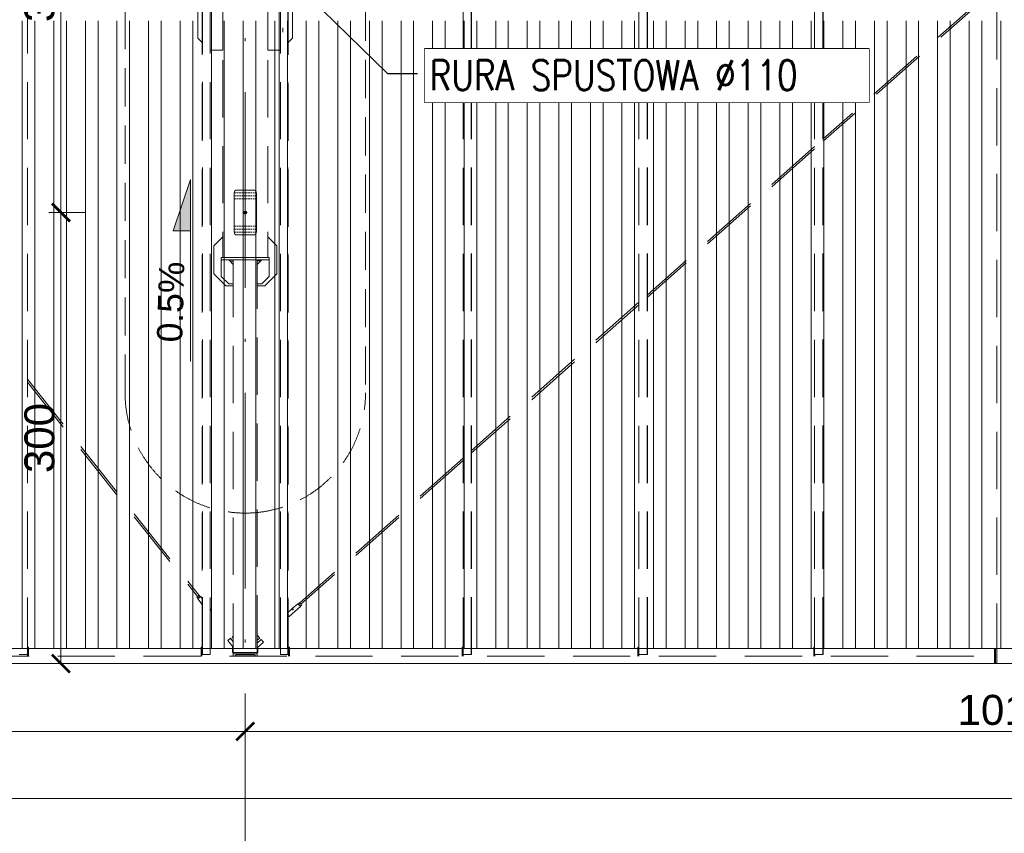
# Model space of a CAD drawing. Extents: x 256490 to 7565828, y -103950 to 5881792.
# Tile 3 of 101: x 268901 to 275452, y -98572 to -93160. Entities that reach past the tile are written whole.
import ezdxf

# ---------------------------------------------------------------- set-up
doc = ezdxf.new("R2010")
doc.units = 0
doc.header["$MEASUREMENT"] = 0
doc.set_wipeout_variables(frame=1)
for name, pattern in [('DASH', [0.75, 0.5, -0.25]), ('DASHDOT', [20, 13, -3.4, 0.2, -3.4]), ('DASHED', [19.05, 12.7, -6.35])]:
    doc.linetypes.add(name, pattern=pattern)
for name, color, linetype, lineweight in [('- AGP-1_WYMIARY', 7, 'Continuous', 20), ('-AGP1_widokowe', 7, 'Continuous', 15), ('BK_0.13', 4, 'Continuous', 9), ('BK_Beton', 140, 'Continuous', 15), ('BK_Kreskowanie', 215, 'Continuous', 5), ('BK_Opisy', 31, 'Continuous', 20), ('BK_Stal', 247, 'Continuous', 9), ('linii', 7, 'Continuous', 15), ('OSIE', 7, 'Continuous', 5)]:
    doc.layers.add(name, color=color, linetype=linetype, lineweight=lineweight)
for name, color, linetype in [('100_rzut_okna', 1, 'Continuous'), ('TB_CIENKA', 5, 'Continuous'), ('TB_WYMIAROWANIE', 5, 'Continuous')]:
    doc.layers.add(name, color=color, linetype=linetype)
doc.layers.add('tlo', color=7, linetype='Continuous', lineweight=9, true_color=0xb2b2b2)
doc.layers.add('wymiary', color=7, linetype='Continuous', lineweight=5, true_color=0x7f7f7f)
doc.styles.add('ARIAL', font='arial.ttf')
doc.styles.add('ROMANS', font='simplex.shx', dxfattribs={"width": 0.8, "oblique": 15})
doc.styles.add('styl1', font='simplex.shx', dxfattribs={"oblique": 5})
doc.dimstyles.new('1_100', dxfattribs={"dimscale": 10, "dimtxt": 25, "dimasz": 20, "dimexe": 10, "dimexo": 10, "dimgap": 1, "dimtad": 0, "dimdec": 0, "dimzin": 0, "dimdsep": 46, "dimtxsty": 'ROMANS', "dimblk1": 'OBLIQUE', "dimblk2": 'OBLIQUE', "dimsah": 1, "dimcen": 0, "dimdle": 10, "dimclrd": 256, "dimclre": 256, "dimclrt": 2, "dimadec": 0, "dimazin": 0, "dimtfac": 0.4, "dimtdec": 0, "dimtmove": 0, "dimatfit": 3, "dimldrblk": 'CLOSEDBLANK', "dimfxl": 1, "dimtvp": 1, "dimtolj": 1, "dimtzin": 0, "dimarcsym": 0})
doc.dimstyles.new('mosstowy 1-100', dxfattribs={"dimscale": 20, "dimtxt": 10, "dimasz": 6, "dimexe": 4, "dimexo": 4, "dimgap": 2, "dimtad": 1, "dimdec": 0, "dimlfac": 0.1, "dimtxsty": 'ARIAL', "dimblk": 'ARCHTICK', "dimcen": 4, "dimclrd": 256, "dimclre": 256, "dimclrt": 7, "dimadec": 0, "dimazin": 0, "dimtfac": 1, "dimtdec": 0, "dimtmove": 1, "dimatfit": 3, "dimfxl": 8, "dimfxlon": 1, "dimlwd": -1, "dimlwe": 9, "dimarcsym": 0})

# ---------------------------------------------------------------- blocks, each defined once
blk = doc.blocks.new('FGDFGDGDFG')
at = {"layer": 'tlo', "linetype": 'DASHED', "ltscale": 30}
for p, q in [((235020.4, -119136.6), (235020.4, -127516.6)), ((236185.4, -127516.6), (236185.4, -119136.6)), ((236235.4, -119136.6), (236235.4, -127516.6)), ((236703.1, -119136.6), (236703.1, -127516.6)), ((236753.1, -127516.6), (236753.1, -119136.6)), ((237918.1, -119136.6), (237918.1, -127516.6)), ((237973.1, -127516.6), (237973.1, -119136.6)), ((237973.1, -119136.6), (237973.1, -127516.6)), ((237975.4, -127516.6), (237975.4, -119136.6)), ((237975.5, -119136.6), (237975.5, -127516.6)), ((239087.9, -119136.6), (239087.9, -127516.6)), ((239142.9, -127516.6), (239142.9, -119136.6)), ((239142.9, -119136.6), (239142.9, -127516.6)), ((239145.2, -127516.6), (239145.2, -119136.6)), ((239145.3, -119136.6), (239145.3, -127516.6)), ((240257.6, -119136.6), (240257.6, -127516.6)), ((240312.6, -127516.6), (240312.6, -119136.6)), ((240312.6, -119136.6), (240312.6, -127516.6)), ((240315, -127516.6), (240315, -119136.6)), ((240315, -119136.6), (240315, -127516.6)), ((241469.2, -119176.6), (241469.2, -127476.6)), ((236319.2, -121276.7), (236319.2, -124876.5)), ((236619.2, -121276.7), (236619.2, -124876.5)), ((236719.2, -122776.6), (236719.2, -123376.6)), ((236183.4, -123146.6), (236183.4, -127516.6)), ((236755.1, -123146.6), (236755.1, -127516.6)), ((241382.5, -123156.6), (240315, -124102.5)), ((241364.4, -123156.6), (240315, -124086.4)), ((236154.2, -123226.6), (236154.2, -123416.6)), ((236319.2, -123226.6), (236319.2, -123496.6)), ((236619.2, -123226.6), (236619.2, -123496.6)), ((236784.2, -123226.6), (236784.2, -123416.6)), ((236183.4, -123445.7), (236154.2, -123416.6)), ((236784.2, -123416.6), (236755.1, -123445.7)), ((236183.6, -123446), (236183.6, -123446)), ((236183.9, -123446.3), (236183.9, -123446.3)), ((236184.4, -123446.8), (236184.4, -123446.8)), ((236184.8, -123447.2), (236184.8, -123447.2)), ((236185.1, -123447.5), (236185.1, -123447.5)), ((236753.4, -123447.5), (236753.3, -123447.5)), ((236753.7, -123447.2), (236753.6, -123447.2)), ((236754.1, -123446.8), (236754, -123446.8)), ((236754.6, -123446.3), (236754.5, -123446.3)), ((236754.9, -123446), (236754.8, -123446)), ((236319.2, -123496.6), (236235.4, -123496.6)), ((236703.1, -123496.6), (236619.2, -123496.6)), ((240257.6, -124137.3), (239145.3, -125123)), ((240257.6, -124153.3), (239145.3, -125139)), ((236319.2, -124738.8), (236259.5, -124798.5)), ((236679, -124798.5), (236619.2, -124738.8)), ((236259.5, -124983.7), (236259.5, -124798.5)), ((236679, -124798.5), (236679, -124983.5)), ((236629.2, -124876.5), (236309.2, -124876.5)), ((236309.2, -124876.5), (236309.2, -124891.5)), ((236629.2, -124891.5), (236309.2, -124891.5)), ((236309.2, -124891.5), (236309.2, -125001.5)), ((236314.2, -124896.5), (236314.2, -124896.5)), ((236359.2, -124891.5), (236389.2, -124921.5)), ((236389.2, -124899), (236366.7, -124899)), ((236389.2, -124891.5), (236389.2, -127503.6)), ((236389.2, -124921.5), (236389.2, -125051.5)), ((236549.2, -127503.6), (236549.2, -124891.5)), ((236579.2, -124891.5), (236549.2, -124921.5)), ((236549.2, -124898.8), (236572, -124898.8)), ((236549.2, -124921.5), (236549.2, -125051.5)), ((236629.2, -124876.5), (236629.2, -124891.5)), ((236629.2, -124891.5), (236629.2, -125001.5)), ((236259.5, -124983.5), (236339.5, -125063.5)), ((236259.5, -124983.7), (236339.5, -125063.7)), ((236679, -124983.5), (236599, -125063.5)), ((236679, -124983.7), (236599, -125063.7)), ((236679, -124983.5), (236679, -124983.7)), ((236309.2, -125001.5), (236359.2, -125051.5)), ((236389.2, -125051.5), (236359.2, -125051.5)), ((236579.2, -125051.5), (236549.2, -125051.5)), ((236629.2, -125001.5), (236579.2, -125051.5)), ((236339.5, -125063.5), (236389.2, -125063.5)), ((236339.5, -125063.5), (236339.5, -125063.7)), ((236339.5, -125063.5), (236339.5, -125063.7)), ((236389.2, -125063.6), (236339.5, -125063.5)), ((236389.2, -125063.7), (236339.5, -125063.7)), ((236549.2, -125063.5), (236599, -125063.5)), ((236599, -125063.7), (236549.2, -125063.7)), ((236599, -125063.5), (236599, -125063.7)), ((239087.9, -125173.8), (237975.5, -126159.5)), ((239087.9, -125189.9), (237975.5, -126175.5)), ((235020.4, -125685.9), (236161.5, -127123.3)), ((235020.4, -125705.2), (236152.2, -127130.9)), ((237918.1, -126210.4), (236831.3, -127173.4)), ((237918.1, -126226.4), (236839.1, -127182.5)), ((236147.3, -127134.7), (236147.2, -127134.8)), ((236147.3, -127134.8), (236147.2, -127134.8)), ((236147.2, -127134.8), (236153.5, -127142.6)), ((236147.6, -127134.5), (236147.3, -127134.7)), ((236147.6, -127134.6), (236147.3, -127134.8)), ((236148.1, -127134.1), (236147.6, -127134.5)), ((236148.1, -127134.2), (236147.6, -127134.6)), ((236148.8, -127133.5), (236148.1, -127134.1)), ((236148.7, -127133.8), (236148.1, -127134.2)), ((236149.5, -127133.1), (236148.7, -127133.8)), ((236149.6, -127132.9), (236148.8, -127133.5)), ((236149.5, -127133.1), (236149.2, -127133.2)), ((236149.2, -127133.2), (236149.2, -127133.3)), ((236149.3, -127133.2), (236149.2, -127133.3)), ((236149.2, -127133.3), (236149.2, -127133.3)), ((236149.5, -127133), (236149.3, -127133.2)), ((236150.4, -127132.4), (236149.5, -127133.1)), ((236149.8, -127132.7), (236149.5, -127133)), ((236149.8, -127132.8), (236149.5, -127133.1)), ((236150.5, -127132.1), (236149.6, -127132.9)), ((236150.3, -127132.3), (236149.8, -127132.7)), ((236150.3, -127132.5), (236149.8, -127132.8)), ((236150.9, -127131.8), (236150.3, -127132.3)), ((236150.9, -127132), (236150.3, -127132.5)), ((236151.4, -127131.6), (236150.4, -127132.4)), ((236151.5, -127131.2), (236150.5, -127132.1)), ((236151.6, -127131.2), (236150.9, -127131.8)), ((236151.6, -127131.4), (236150.9, -127132)), ((236152.6, -127130.7), (236151.4, -127131.6)), ((236152.1, -127130.8), (236151.5, -127131.2)), ((236152.3, -127130.8), (236151.6, -127131.4)), ((236152.1, -127130.8), (236151.6, -127131.2)), ((236153.2, -127130.2), (236152.3, -127130.8)), ((236153.8, -127129.7), (236152.6, -127130.7)), ((236153.5, -127142.6), (236153.1, -127146.1)), ((236153.2, -127146.1), (236153.1, -127146.1)), ((236153.1, -127146.1), (236183.4, -127183.7)), ((236154.1, -127129.4), (236153.2, -127130.2)), ((236153.6, -127145.8), (236153.2, -127146.1)), ((236153.6, -127142.6), (236153.5, -127142.6)), ((236153.9, -127142.4), (236153.6, -127142.6)), ((236154.2, -127145.4), (236153.6, -127145.8)), ((236155, -127128.8), (236153.8, -127129.7)), ((236154.3, -127142), (236153.9, -127142.4)), ((236155, -127128.7), (236154.1, -127129.4)), ((236154.9, -127144.8), (236154.2, -127145.4)), ((236155, -127141.5), (236154.3, -127142)), ((236155.9, -127144), (236154.9, -127144.8)), ((236156.2, -127127.8), (236155, -127128.8)), ((236155.9, -127128), (236155, -127128.7)), ((236155.7, -127140.9), (236155, -127141.5)), ((236156.7, -127140.2), (236155.7, -127140.9)), ((236156.8, -127127.3), (236155.9, -127128)), ((236157.1, -127143.1), (236155.9, -127144)), ((236157.4, -127126.8), (236156.2, -127127.8)), ((236157.7, -127139.4), (236156.7, -127140.2)), ((236157.6, -127126.6), (236156.8, -127127.3)), ((236158.4, -127142.1), (236157.1, -127143.1)), ((236158.5, -127125.9), (236157.4, -127126.8)), ((236158.4, -127125.9), (236157.6, -127126.6)), ((236158.8, -127138.5), (236157.7, -127139.4)), ((236158.2, -127125.8), (236158.2, -127125.9)), ((236158.3, -127125.9), (236158.2, -127125.9)), ((236159.1, -127125.3), (236158.4, -127125.9)), ((236159.8, -127141), (236158.4, -127142.1)), ((236159.6, -127125), (236158.5, -127125.9)), ((236160, -127137.5), (236158.8, -127138.5)), ((236159.7, -127124.8), (236159.1, -127125.3)), ((236160.5, -127124.3), (236159.6, -127125)), ((236159.8, -127124.8), (236159.7, -127124.8)), ((236161.3, -127139.8), (236159.8, -127141)), ((236161.2, -127136.5), (236160, -127137.5)), ((236160.1, -127124.4), (236160.1, -127124.4)), ((236160.1, -127124.4), (236160.1, -127124.4)), ((236160.2, -127124.5), (236160.2, -127124.5)), ((236161.3, -127123.6), (236160.5, -127124.3)), ((236162.5, -127135.6), (236161.2, -127136.5)), ((236161.9, -127123.1), (236161.3, -127123.6)), ((236162.8, -127138.5), (236161.3, -127139.8)), ((236162, -127122.9), (236161.5, -127123.3)), ((236161.5, -127123.4), (236161.5, -127123.4)), ((236162.4, -127122.7), (236161.9, -127123.1)), ((236162.4, -127122.5), (236162, -127122.9)), ((236162.7, -127122.3), (236162.4, -127122.5)), ((236162.7, -127122.4), (236162.4, -127122.7)), ((236163.6, -127134.6), (236162.5, -127135.6)), ((236162.8, -127122.3), (236162.7, -127122.4)), ((236162.8, -127122.3), (236162.7, -127122.3)), ((236162.8, -127122.3), (236169.1, -127130.1)), ((236164.3, -127137.3), (236162.8, -127138.5)), ((236164.8, -127133.7), (236163.6, -127134.6)), ((236165.8, -127136.1), (236164.3, -127137.3)), ((236165.8, -127132.8), (236164.8, -127133.7)), ((236166.8, -127132.1), (236165.8, -127132.8)), ((236167.2, -127135), (236165.8, -127136.1)), ((236167.6, -127131.4), (236166.8, -127132.1)), ((236168.5, -127133.9), (236167.2, -127135)), ((236168.2, -127130.9), (236167.6, -127131.4)), ((236168.7, -127130.4), (236168.2, -127130.9)), ((236169.7, -127132.9), (236168.5, -127133.9)), ((236169, -127130.2), (236168.7, -127130.4)), ((236169.1, -127130.1), (236169, -127130.2)), ((236172.6, -127130.5), (236169.1, -127130.1)), ((236170.7, -127132.1), (236169.7, -127132.9)), ((236171.5, -127131.4), (236170.7, -127132.1)), ((236172.1, -127130.9), (236171.5, -127131.4)), ((236172.5, -127130.6), (236172.1, -127130.9)), ((236172.6, -127130.5), (236172.5, -127130.6)), ((236172.6, -127130.5), (236183.4, -127143.9)), ((236235.4, -127212.4), (236241.2, -127219.6)), ((236240.3, -127220.4), (236239.7, -127221)), ((236240.8, -127220), (236240.3, -127220.4)), ((236241.1, -127219.8), (236240.8, -127220)), ((236241.2, -127219.6), (236241.1, -127219.8)), ((236781.6, -127211.5), (236755.1, -127234.5)), ((236760.3, -127263.1), (236835.6, -127197.3)), ((236781.6, -127211.4), (236770.3, -127221.3)), ((236781.6, -127215.7), (236781.5, -127216.3)), ((236781.5, -127216.3), (236781.6, -127216.9)), ((236819.2, -127178.5), (236781.6, -127211.4)), ((236781.8, -127215.1), (236781.6, -127215.7)), ((236781.6, -127216.9), (236781.8, -127217.4)), ((236782.2, -127214.4), (236781.8, -127215.1)), ((236781.8, -127217.4), (236782.1, -127217.9)), ((236782.5, -127218.3), (236782.1, -127217.9)), ((236782.6, -127213.9), (236782.2, -127214.4)), ((236783.1, -127218.6), (236782.5, -127218.3)), ((236783.1, -127213.3), (236782.6, -127213.9)), ((236783.1, -127213.4), (236782.6, -127213.9)), ((236783.7, -127212.9), (236783.1, -127213.4)), ((236783.7, -127212.9), (236783.1, -127213.3)), ((236783.8, -127218.9), (236783.1, -127218.6)), ((236783.6, -127217.9), (236783.5, -127218.4)), ((236783.5, -127218.4), (236783.5, -127218.8)), ((236783.9, -127217.3), (236783.6, -127217.9)), ((236784.3, -127212.6), (236783.7, -127212.9)), ((236784.4, -127219), (236783.8, -127218.9)), ((236784.2, -127216.7), (236783.9, -127217.3)), ((236784.7, -127216.2), (236784.2, -127216.7)), ((236785, -127212.3), (236784.3, -127212.6)), ((236785.1, -127218.9), (236784.4, -127219)), ((236788.2, -127219.3), (236784.4, -127219)), ((236785.2, -127215.7), (236784.7, -127216.2)), ((236785.6, -127212.2), (236785, -127212.3)), ((236785.9, -127218.7), (236785.1, -127218.9)), ((236788.2, -127219.3), (236785.1, -127218.9)), ((236785.8, -127215.2), (236785.2, -127215.7)), ((236786.2, -127212.2), (236785.6, -127212.2)), ((236786.4, -127214.8), (236785.8, -127215.2)), ((236786.5, -127218.4), (236785.9, -127218.7)), ((236786.8, -127212.3), (236786.2, -127212.2)), ((236787, -127214.5), (236786.4, -127214.8)), ((236787.1, -127218), (236786.5, -127218.4)), ((236787.3, -127212.6), (236786.8, -127212.3)), ((236787.6, -127214.4), (236787, -127214.5)), ((236787.6, -127217.5), (236787.1, -127218)), ((236787.7, -127213), (236787.3, -127212.6)), ((236788.2, -127214.4), (236787.6, -127214.4)), ((236788, -127216.9), (236787.6, -127217.5)), ((236787.7, -127213), (236788.1, -127213.5)), ((236788.3, -127216.2), (236788, -127216.9)), ((236788.1, -127213.5), (236788.3, -127214.1)), ((236788.4, -127214.4), (236788.2, -127214.4)), ((236788.3, -127214.1), (236788.4, -127214.8)), ((236788.4, -127215.5), (236788.3, -127216.2)), ((236788.4, -127214.8), (236788.4, -127215.5)), ((236819.2, -127178.5), (236819.3, -127178.6)), ((236822.7, -127178.7), (236819.2, -127178.5)), ((236819.3, -127178.6), (236819.6, -127179)), ((236819.6, -127179), (236820.1, -127179.6)), ((236820.1, -127179.6), (236820.7, -127180.4)), ((236820.7, -127180.4), (236821.6, -127181.4)), ((236821.6, -127181.4), (236822.6, -127182.5)), ((236822.6, -127182.5), (236823.7, -127183.8)), ((236830.2, -127172.1), (236822.7, -127178.7)), ((236822.7, -127178.7), (236822.8, -127178.8)), ((236822.8, -127178.8), (236823, -127179.1)), ((236823, -127179.1), (236823.4, -127179.6)), ((236823.4, -127179.6), (236823.9, -127180.3)), ((236823.7, -127183.8), (236824.9, -127185.2)), ((236823.9, -127180.3), (236824.6, -127181)), ((236824.6, -127181), (236825.4, -127182)), ((236824.9, -127185.2), (236826.1, -127186.7)), ((236825.4, -127182), (236826.3, -127183)), ((236826.1, -127186.7), (236827.4, -127188.1)), ((236826.3, -127183), (236827.2, -127184.1)), ((236827.2, -127184.1), (236828.2, -127185.2)), ((236827.4, -127188.1), (236828.7, -127189.6)), ((236828.2, -127185.2), (236829.3, -127186.4)), ((236828.7, -127189.6), (236829.9, -127191)), ((236829.3, -127186.4), (236830.3, -127187.6)), ((236829.9, -127191), (236831.1, -127192.4)), ((236830.2, -127172.1), (236830.3, -127172.2)), ((236830.3, -127172.2), (236830.2, -127172.1)), ((236830.3, -127172.2), (236830.5, -127172.5)), ((236830.3, -127172.2), (236830.5, -127172.4)), ((236830.3, -127187.6), (236831.3, -127188.7)), ((236830.5, -127172.4), (236830.9, -127172.8)), ((236830.5, -127172.5), (236830.9, -127173)), ((236830.9, -127172.8), (236831.4, -127173.3)), ((236830.9, -127173), (236831.5, -127173.7)), ((236831.1, -127192.4), (236832.2, -127193.6)), ((236831.3, -127173.4), (236831.3, -127173.4)), ((236831.3, -127188.7), (236832.3, -127189.8)), ((236831.5, -127173.7), (236832.1, -127174.5)), ((236832.1, -127174.5), (236832.9, -127175.4)), ((236832.2, -127193.6), (236833.2, -127194.7)), ((236832.3, -127189.8), (236833.1, -127190.8)), ((236832.8, -127175.1), (236832.8, -127175.2)), ((236832.8, -127175.2), (236833.3, -127175.8)), ((236832.9, -127175.4), (236833.8, -127176.4)), ((236833.1, -127190.8), (236833.9, -127191.7)), ((236833.2, -127194.7), (236834, -127195.6)), ((236833.3, -127175.8), (236833.9, -127176.5)), ((236833.8, -127176.4), (236834.8, -127177.5)), ((236833.9, -127176.5), (236834.6, -127177.2)), ((236833.9, -127191.7), (236834.6, -127192.4)), ((236834, -127195.6), (236834.7, -127196.4)), ((236834.6, -127177.2), (236835.3, -127178)), ((236834.6, -127192.4), (236835.1, -127193)), ((236834.7, -127196.4), (236835.2, -127196.9)), ((236834.8, -127177.5), (236835.8, -127178.7)), ((236835.1, -127193), (236835.5, -127193.4)), ((236835.2, -127196.9), (236835.5, -127197.2)), ((236835.3, -127178), (236836, -127178.9)), ((236835.5, -127193.4), (236835.8, -127193.7)), ((236835.6, -127197.3), (236835.5, -127197.2)), ((236835.8, -127193.8), (236835.6, -127197.3)), ((236835.8, -127178.7), (236836.8, -127179.9)), ((236843.4, -127187.2), (236835.8, -127193.8)), ((236835.8, -127193.8), (236835.8, -127193.7)), ((236836, -127178.9), (236836.8, -127179.8)), ((236836.5, -127179.2), (236836.5, -127179.2)), ((236836.6, -127179.2), (236836.6, -127179.2)), ((236836.8, -127179.8), (236837.6, -127180.7)), ((236836.8, -127179.9), (236837.8, -127181)), ((236837.6, -127180.7), (236838.3, -127181.5)), ((236837.8, -127181), (236838.8, -127182.2)), ((236838.3, -127181.5), (236839, -127182.3)), ((236838.8, -127182.2), (236839.8, -127183.2)), ((236839, -127182.3), (236839.7, -127183.1)), ((236839.3, -127182.3), (236839.8, -127182.9)), ((236839.3, -127182.4), (236839.7, -127182.8)), ((236839.7, -127182.8), (236840.3, -127183.5)), ((236839.7, -127183.1), (236840.3, -127183.7)), ((236839.8, -127182.9), (236840.6, -127183.9)), ((236839.8, -127183.2), (236840.7, -127184.2)), ((236840.3, -127183.5), (236840.8, -127184.1)), ((236840.3, -127183.7), (236840.8, -127184.3)), ((236840.6, -127183.9), (236841.4, -127184.8)), ((236840.7, -127184.2), (236841.5, -127185.1)), ((236840.8, -127184.1), (236841.2, -127184.6)), ((236840.8, -127184.3), (236841.2, -127184.7)), ((236841.2, -127184.6), (236841.5, -127185)), ((236841.2, -127184.7), (236841.5, -127185.1)), ((236841.4, -127184.8), (236842.1, -127185.6)), ((236841.5, -127185), (236841.7, -127185.2)), ((236841.5, -127185.1), (236842.1, -127185.9)), ((236841.5, -127185.1), (236841.7, -127185.2)), ((236841.7, -127185.3), (236841.7, -127185.2)), ((236841.7, -127185.2), (236841.7, -127185.3)), ((236841.7, -127185.3), (236841.7, -127185.3)), ((236842.1, -127185.6), (236842.6, -127186.3)), ((236842.1, -127185.9), (236842.7, -127186.4)), ((236842.6, -127186.3), (236843, -127186.7)), ((236842.7, -127186.4), (236843.1, -127186.9)), ((236843, -127186.7), (236843.3, -127187)), ((236843.1, -127186.9), (236843.3, -127187.1)), ((236843.3, -127187), (236843.4, -127187.2)), ((236843.4, -127187.2), (236843.3, -127187.1)), ((236235.8, -127224.2), (236235.4, -127224.5)), ((236236.9, -127223.2), (236235.8, -127224.2)), ((236238, -127222.4), (236236.9, -127223.2)), ((236238.9, -127221.6), (236238, -127222.4)), ((236239.7, -127221), (236238.9, -127221.6)), ((236755.1, -127257.3), (236755.8, -127258.2)), ((236755.1, -127261), (236755.5, -127261.5)), ((236756.8, -127262.8), (236755.1, -127264.3)), ((236755.5, -127261.5), (236756.1, -127262.1)), ((236755.8, -127258.2), (236756.9, -127259.4)), ((236756.1, -127262.1), (236756.5, -127262.5)), ((236756.5, -127262.5), (236756.7, -127262.8)), ((236756.8, -127262.8), (236756.7, -127262.8)), ((236760.3, -127263.1), (236756.8, -127262.8)), ((236756.9, -127259.4), (236757.9, -127260.5)), ((236757.9, -127260.5), (236758.7, -127261.4)), ((236758.7, -127261.4), (236759.4, -127262.2)), ((236759.4, -127262.2), (236759.9, -127262.7)), ((236759.9, -127262.7), (236760.2, -127263)), ((236760.3, -127263.1), (236760.2, -127263)), ((236352.9, -127422.4), (236370.9, -127408.1)), ((236353, -127422.4), (236371, -127408.1)), ((236370.9, -127408.1), (236371, -127408.1)), ((236370.9, -127408.1), (236371, -127408.1)), ((236371, -127408.1), (236389.2, -127431.1)), ((236381.9, -127399.4), (236389.2, -127393.5)), ((236381.9, -127399.4), (236389.2, -127393.6)), ((236381.9, -127399.4), (236389.2, -127408.6)), ((236381.9, -127399.4), (236381.9, -127399.4)), ((236549.2, -127391.3), (236551, -127389.7)), ((236549.2, -127422), (236566.2, -127406.9)), ((236551, -127389.7), (236566.2, -127406.9)), ((236551.1, -127389.7), (236551, -127389.7)), ((236551.1, -127389.7), (236551, -127389.7)), ((236551.1, -127389.7), (236566.3, -127406.9)), ((236566.3, -127406.9), (236566.2, -127406.9)), ((236566.3, -127406.9), (236566.2, -127406.9)), ((235026.2, -127466.6), (235020.4, -127466.6)), ((235026.2, -127466.6), (235026.2, -127526.6)), ((236175.2, -127466.6), (236181.2, -127466.6)), ((236175.2, -127466.6), (236175.2, -127526.6)), ((236181.2, -127466.6), (236181.2, -127526.6)), ((236352.9, -127422.4), (236353, -127422.4)), ((236353, -127422.4), (236389.2, -127468.1)), ((236385, -127462.8), (236385, -127503.6)), ((236549.2, -127440.7), (236575.5, -127417.4)), ((236590.8, -127434.6), (236549.2, -127471.4)), ((236553.5, -127467.7), (236553.5, -127503.6)), ((236575.6, -127417.4), (236575.5, -127417.4)), ((236575.5, -127417.4), (236590.8, -127434.6)), ((236575.6, -127417.4), (236575.5, -127417.4)), ((236575.6, -127417.4), (236590.8, -127434.6)), ((236590.8, -127434.6), (236590.8, -127434.6)), ((236590.8, -127434.6), (236590.8, -127434.6)), ((236757.2, -127466.6), (236757.2, -127526.6)), ((236757.2, -127466.6), (236763.2, -127466.6)), ((236763.2, -127466.6), (236763.2, -127526.6)), ((237912.2, -127466.6), (237918.1, -127466.6)), ((237912.2, -127466.6), (237912.2, -127526.6)), ((239082.2, -127466.6), (239082.2, -127526.6)), ((239087.9, -127466.6), (239082.2, -127466.6)), ((240252.1, -127466.6), (240252.1, -127524.6)), ((240257.6, -127466.6), (240252.1, -127466.6)), ((241461.2, -127476.6), (241453.2, -127476.6)), ((241453.2, -127476.6), (241453.2, -127576.6)), ((241461.2, -127476.6), (241461.2, -127576.6)), ((241469.2, -127476.6), (241461.2, -127476.6)), ((241461.2, -127476.6), (241461.2, -127576.6)), ((241469.2, -127476.6), (241469.2, -127576.6)), ((232935.2, -127526.6), (241453.2, -127526.6)), ((235020.4, -127516.6), (234965.4, -127516.6)), ((235020.2, -127516.6), (235020.2, -127526.6)), ((236183.4, -127516.6), (236235.4, -127516.6)), ((236183.9, -127487.5), (236183.8, -127488.4)), ((236183.8, -127488.4), (236183.8, -127489.4)), ((236183.8, -127489.4), (236183.8, -127490.5)), ((236183.8, -127490.5), (236183.8, -127491.6)), ((236183.8, -127491.6), (236183.8, -127492.7)), ((236183.8, -127492.7), (236183.8, -127493.8)), ((236183.8, -127493.8), (236183.8, -127494.8)), ((236183.8, -127494.8), (236183.9, -127495.7)), ((236184, -127484.6), (236183.9, -127484.7)), ((236183.9, -127484.7), (236183.9, -127484.9)), ((236183.9, -127484.9), (236183.9, -127485.4)), ((236183.9, -127485.4), (236183.9, -127485.9)), ((236183.9, -127485.9), (236183.9, -127486.6)), ((236183.9, -127486.6), (236183.9, -127487.5)), ((236183.9, -127495.7), (236183.9, -127496.5)), ((236183.9, -127496.5), (236183.9, -127497.3)), ((236183.9, -127497.3), (236183.9, -127497.8)), ((236183.9, -127497.8), (236183.9, -127498.3)), ((236183.9, -127498.3), (236183.9, -127498.5)), ((236183.9, -127498.5), (236184, -127498.6)), ((236184, -127484.6), (236184, -127484.7)), ((236184, -127484.7), (236184, -127484.9)), ((236184, -127484.9), (236184, -127485.4)), ((236184, -127485.4), (236184.1, -127485.9)), ((236184.1, -127497.3), (236184, -127497.8)), ((236184, -127497.8), (236184, -127498.3)), ((236184, -127498.3), (236184, -127498.5)), ((236184, -127498.5), (236184, -127498.6)), ((236184.1, -127485.9), (236184.1, -127486.6)), ((236184.1, -127486.6), (236184.1, -127487.5)), ((236184.1, -127487.5), (236184.1, -127488.4)), ((236184.1, -127488.4), (236184.1, -127489.4)), ((236184.1, -127489.4), (236184.1, -127490.5)), ((236184.1, -127490.5), (236184.1, -127491.6)), ((236184.1, -127491.6), (236184.1, -127492.7)), ((236184.1, -127492.7), (236184.1, -127493.8)), ((236184.1, -127493.8), (236184.1, -127494.8)), ((236184.1, -127494.8), (236184.1, -127495.7)), ((236184.1, -127495.7), (236184.1, -127496.5)), ((236184.1, -127496.5), (236184.1, -127497.3)), ((236184.7, -127487.5), (236184.6, -127488.4)), ((236184.6, -127488.4), (236184.6, -127489.4)), ((236184.6, -127489.4), (236184.6, -127490.5)), ((236184.6, -127490.5), (236184.6, -127491.6)), ((236184.6, -127491.6), (236184.6, -127492.7)), ((236184.6, -127492.7), (236184.6, -127493.8)), ((236184.6, -127493.8), (236184.6, -127494.8)), ((236184.6, -127494.8), (236184.7, -127495.7)), ((236184.8, -127484.6), (236184.7, -127484.7)), ((236184.7, -127484.7), (236184.7, -127484.9)), ((236184.7, -127484.9), (236184.7, -127485.4)), ((236184.7, -127485.4), (236184.7, -127485.9)), ((236184.7, -127485.9), (236184.7, -127486.6)), ((236184.7, -127486.6), (236184.7, -127487.5)), ((236184.7, -127495.7), (236184.7, -127496.5)), ((236184.7, -127496.5), (236184.7, -127497.3)), ((236184.7, -127497.3), (236184.7, -127497.8)), ((236184.7, -127497.8), (236184.7, -127498.3)), ((236184.7, -127498.3), (236184.7, -127498.5)), ((236184.7, -127498.5), (236184.8, -127498.6)), ((236184.8, -127484.6), (236184.8, -127484.7)), ((236184.8, -127484.7), (236184.8, -127484.9)), ((236184.8, -127484.9), (236184.8, -127485.4)), ((236184.8, -127485.4), (236184.9, -127485.9)), ((236184.9, -127497.3), (236184.8, -127497.8)), ((236184.8, -127497.8), (236184.8, -127498.3)), ((236184.8, -127498.3), (236184.8, -127498.5)), ((236184.8, -127498.5), (236184.8, -127498.6)), ((236184.9, -127485.9), (236184.9, -127486.6)), ((236184.9, -127486.6), (236184.9, -127487.5)), ((236184.9, -127487.5), (236184.9, -127488.4)), ((236184.9, -127488.4), (236184.9, -127489.4)), ((236184.9, -127489.4), (236184.9, -127490.5)), ((236184.9, -127490.5), (236184.9, -127491.6)), ((236184.9, -127491.6), (236184.9, -127492.7)), ((236184.9, -127492.7), (236184.9, -127493.8)), ((236184.9, -127493.8), (236184.9, -127494.8)), ((236184.9, -127494.8), (236184.9, -127495.7)), ((236184.9, -127495.7), (236184.9, -127496.5)), ((236184.9, -127496.5), (236184.9, -127497.3)), ((236389.2, -127503.6), (236385, -127503.6)), ((236549.2, -127503.6), (236389.2, -127503.6)), ((236389.2, -127503.6), (236389.2, -127511.6)), ((236549.2, -127511.6), (236389.2, -127511.6)), ((236389.2, -127511.6), (236389.2, -127526.6)), ((236401.7, -127525.7), (236401.4, -127526.6)), ((236402.4, -127524.3), (236401.7, -127525.7)), ((236403.2, -127523), (236402.4, -127524.3)), ((236404.3, -127521.9), (236403.2, -127523)), ((236405.5, -127520.9), (236404.3, -127521.9)), ((236406.9, -127520.1), (236405.5, -127520.9)), ((236408.3, -127519.6), (236406.9, -127520.1)), ((236409.9, -127519.2), (236408.3, -127519.6)), ((236409.9, -127519.2), (236411.4, -127519.1)), ((236527, -127519.1), (236411.4, -127519.1)), ((236527, -127519.1), (236528.6, -127519.2)), ((236530.1, -127519.6), (236528.6, -127519.2)), ((236531.6, -127520.1), (236530.1, -127519.6)), ((236532.9, -127520.9), (236531.6, -127520.1)), ((236534.2, -127521.9), (236532.9, -127520.9)), ((236534.2, -127521.9), (236535.2, -127523)), ((236535.2, -127523), (236536.1, -127524.3)), ((236536.1, -127524.3), (236536.8, -127525.7)), ((236536.8, -127525.7), (236537.1, -127526.6)), ((236553.5, -127503.6), (236549.2, -127503.6)), ((236549.2, -127503.6), (236549.2, -127511.6)), ((236549.2, -127511.6), (236549.2, -127526.6)), ((236703.1, -127516.6), (236755.1, -127516.6)), ((236753.7, -127484.9), (236753.6, -127485.4)), ((236753.6, -127485.4), (236753.6, -127485.9)), ((236753.6, -127485.9), (236753.6, -127486.6)), ((236753.6, -127486.6), (236753.6, -127487.5)), ((236753.6, -127487.5), (236753.6, -127488.4)), ((236753.6, -127488.4), (236753.6, -127489.4)), ((236753.6, -127489.4), (236753.6, -127490.5)), ((236753.6, -127490.5), (236753.6, -127491.6)), ((236753.8, -127491.6), (236753.6, -127491.6)), ((236753.8, -127491.6), (236753.6, -127491.6)), ((236753.6, -127491.6), (236753.6, -127492.7)), ((236753.6, -127492.7), (236753.6, -127493.8)), ((236753.6, -127493.8), (236753.6, -127494.8)), ((236753.6, -127494.8), (236753.6, -127495.7)), ((236753.6, -127495.7), (236753.6, -127496.5)), ((236753.6, -127496.5), (236753.6, -127497.3)), ((236753.6, -127497.3), (236753.6, -127497.8)), ((236753.6, -127497.8), (236753.7, -127498.3)), ((236753.7, -127484.6), (236753.7, -127484.7)), ((236753.7, -127484.6), (236753.7, -127484.7)), ((236753.7, -127484.7), (236753.7, -127484.9)), ((236753.7, -127484.7), (236753.7, -127484.9)), ((236753.7, -127484.9), (236753.8, -127485.4)), ((236753.8, -127497.8), (236753.7, -127498.3)), ((236753.7, -127498.3), (236753.7, -127498.5)), ((236753.7, -127498.3), (236753.7, -127498.5)), ((236753.7, -127498.5), (236753.7, -127498.6)), ((236753.7, -127498.5), (236753.7, -127498.6)), ((236753.8, -127485.4), (236753.8, -127485.9)), ((236753.8, -127485.9), (236753.8, -127486.6)), ((236753.8, -127486.6), (236753.8, -127487.5)), ((236753.8, -127487.5), (236753.8, -127488.4)), ((236753.8, -127488.4), (236753.8, -127489.4)), ((236753.8, -127489.4), (236753.8, -127490.5)), ((236753.8, -127490.5), (236753.8, -127491.6)), ((236753.8, -127491.6), (236753.8, -127492.7)), ((236753.8, -127492.7), (236753.8, -127493.8)), ((236753.8, -127493.8), (236753.8, -127494.8)), ((236753.8, -127494.8), (236753.8, -127495.7)), ((236753.8, -127495.7), (236753.8, -127496.5)), ((236753.8, -127496.5), (236753.8, -127497.3)), ((236753.8, -127497.3), (236753.8, -127497.8)), ((236754.5, -127484.9), (236754.4, -127485.4)), ((236754.4, -127485.4), (236754.4, -127485.9)), ((236754.4, -127485.9), (236754.4, -127486.6)), ((236754.4, -127486.6), (236754.4, -127487.5)), ((236754.4, -127487.5), (236754.4, -127488.4)), ((236754.4, -127488.4), (236754.4, -127489.4)), ((236754.4, -127489.4), (236754.4, -127490.5)), ((236754.4, -127490.5), (236754.4, -127491.6)), ((236754.6, -127491.6), (236754.4, -127491.6)), ((236754.6, -127491.6), (236754.4, -127491.6)), ((236754.4, -127491.6), (236754.4, -127492.7)), ((236754.4, -127492.7), (236754.4, -127493.8)), ((236754.4, -127493.8), (236754.4, -127494.8)), ((236754.4, -127494.8), (236754.4, -127495.7)), ((236754.4, -127495.7), (236754.4, -127496.5)), ((236754.4, -127496.5), (236754.4, -127497.3)), ((236754.4, -127497.3), (236754.4, -127497.8)), ((236754.4, -127497.8), (236754.5, -127498.3)), ((236754.5, -127484.6), (236754.5, -127484.7)), ((236754.5, -127484.6), (236754.5, -127484.7)), ((236754.5, -127484.7), (236754.5, -127484.9)), ((236754.5, -127484.7), (236754.5, -127484.9)), ((236754.5, -127484.9), (236754.6, -127485.4)), ((236754.6, -127497.8), (236754.5, -127498.3)), ((236754.5, -127498.3), (236754.5, -127498.5)), ((236754.5, -127498.3), (236754.5, -127498.5)), ((236754.5, -127498.5), (236754.5, -127498.6)), ((236754.5, -127498.5), (236754.5, -127498.6)), ((236754.6, -127485.4), (236754.6, -127485.9)), ((236754.6, -127485.9), (236754.6, -127486.6)), ((236754.6, -127486.6), (236754.6, -127487.5)), ((236754.6, -127487.5), (236754.6, -127488.4)), ((236754.6, -127488.4), (236754.6, -127489.4)), ((236754.6, -127489.4), (236754.6, -127490.5)), ((236754.6, -127490.5), (236754.6, -127491.6)), ((236754.6, -127491.6), (236754.6, -127492.7)), ((236754.6, -127492.7), (236754.6, -127493.8)), ((236754.6, -127493.8), (236754.6, -127494.8)), ((236754.6, -127494.8), (236754.6, -127495.7)), ((236754.6, -127495.7), (236754.6, -127496.5)), ((236754.6, -127496.5), (236754.6, -127497.3)), ((236754.6, -127497.3), (236754.6, -127497.8)), ((237918.1, -127516.6), (237975.5, -127516.6)), ((237918.2, -127516.6), (237918.2, -127526.6)), ((239087.9, -127516.6), (239145.3, -127516.6)), ((239088.2, -127516.6), (239088.2, -127526.6)), ((240252.1, -127524.6), (240258.2, -127524.6)), ((240252.2, -127524.6), (240252.2, -127526.6)), ((240257.6, -127516.6), (240315, -127516.6)), ((240258.1, -127516.6), (240258.1, -127524.6)), ((240258.2, -127524.6), (240258.2, -127526.6)), ((240258.5, -127516.6), (240258.5, -127526.6)), ((241453.2, -127531.1), (241453.2, -127572.1)), ((241461.2, -127576.6), (241453.2, -127576.6)), ((241469.2, -127576.6), (241461.2, -127576.6)), ((241469.3, -127576.6), (241469.2, -127576.6)), ((241469.5, -127576.6), (241469.3, -127576.6)), ((241469.7, -127576.6), (241469.5, -127576.6)), ((241470.1, -127576.6), (241469.7, -127576.6)), ((241470.6, -127576.6), (241470.1, -127576.6)), ((241471.1, -127576.6), (241470.6, -127576.6)), ((241471.7, -127576.6), (241471.1, -127576.6)), ((241472.3, -127576.6), (241471.7, -127576.6)), ((241473.7, -127576.6), (241473, -127576.6)), ((241473.7, -127576.6), (241519.2, -127576.6))]:
    blk.add_line(p, q, dxfattribs=at)
blk = doc.blocks.new('_ArchTick')
at = {"layer": '100_rzut_okna', "color": 0, "linetype": 'Continuous', "const_width": 0.15}
blk.add_lwpolyline([(-0.5, -0.5), (0.5, 0.5)], dxfattribs=at)
blk = doc.blocks.new('*D1530')
at = {"layer": 'Defpoints', "color": 0}
for p in [(266802, -97442.6), (294202, -98040), (294202, -98340.5)]:
    blk.add_point(p, dxfattribs=at)
at = {"layer": 'wymiary', "lineweight": 9}
for p, q in [((266802, -98180.5), (266802, -98420.5)), ((294202, -98180.5), (294202, -98420.5))]:
    blk.add_line(p, q, dxfattribs=at)
at = {"layer": 'wymiary'}
blk.add_line((266802, -98340.5), (294202, -98340.5), dxfattribs=at)
at = {"layer": 'wymiary', "xscale": 120, "yscale": 120, "zscale": 120, "rotation": 180}
blk.add_blockref('_ArchTick', (266802, -98340.5), dxfattribs=at)
at = {"layer": 'wymiary', "xscale": 120, "yscale": 120, "zscale": 120}
blk.add_blockref('_ArchTick', (294202, -98340.5), dxfattribs=at)
at = {"layer": 'wymiary', "color": 7, "insert": (280502, -98198.4), "char_height": 200, "attachment_point": 5, "style": 'ARIAL'}
blk.add_mtext('2740', dxfattribs=at)
blk = doc.blocks.new('FDSFSDFF')
at = {"layer": 'OSIE', "linetype": 'DASHDOT', "ltscale": 100}
for p, q in [((270402, -83481.6), (270402, -63276.8)), ((265302, -81981.6), (296356, -81981.6))]:
    blk.add_line(p, q, dxfattribs=at)
blk = doc.blocks.new('*D1538')
at = {"layer": 'Defpoints', "color": 0}
for p in [(266802, -96617.8), (270402, -97410), (270402, -97894.1)]:
    blk.add_point(p, dxfattribs=at)
at = {"layer": 'wymiary', "lineweight": 9}
for p, q in [((266802, -97734.1), (266802, -97974.1)), ((270402, -97734.1), (270402, -97974.1))]:
    blk.add_line(p, q, dxfattribs=at)
at = {"layer": 'wymiary'}
blk.add_line((266802, -97894.1), (270402, -97894.1), dxfattribs=at)
at = {"layer": 'wymiary', "xscale": 120, "yscale": 120, "zscale": 120, "rotation": 180}
blk.add_blockref('_ArchTick', (266802, -97894.1), dxfattribs=at)
at = {"layer": 'wymiary', "xscale": 120, "yscale": 120, "zscale": 120}
blk.add_blockref('_ArchTick', (270402, -97894.1), dxfattribs=at)
at = {"layer": 'wymiary', "color": 7, "insert": (268602, -97751.9), "char_height": 200, "attachment_point": 5, "style": 'ARIAL'}
blk.add_mtext('360', dxfattribs=at)
blk = doc.blocks.new('*D1539')
at = {"layer": 'Defpoints', "color": 0}
for p in [(270402, -97410), (280502, -97410), (280502, -97894.1)]:
    blk.add_point(p, dxfattribs=at)
at = {"layer": 'wymiary', "lineweight": 9}
for p, q in [((270402, -97734.1), (270402, -97974.1)), ((280502, -97734.1), (280502, -97974.1))]:
    blk.add_line(p, q, dxfattribs=at)
at = {"layer": 'wymiary'}
blk.add_line((270402, -97894.1), (280502, -97894.1), dxfattribs=at)
at = {"layer": 'wymiary', "xscale": 120, "yscale": 120, "zscale": 120, "rotation": 180}
blk.add_blockref('_ArchTick', (270402, -97894.1), dxfattribs=at)
at = {"layer": 'wymiary', "xscale": 120, "yscale": 120, "zscale": 120}
blk.add_blockref('_ArchTick', (280502, -97894.1), dxfattribs=at)
at = {"layer": 'wymiary', "color": 7, "insert": (275452, -97752), "char_height": 200, "attachment_point": 5, "style": 'ARIAL'}
blk.add_mtext('1010', dxfattribs=at)
blk = doc.blocks.new('zabezp')
at = {"layer": '- AGP-1_WYMIARY', "true_color": 0x291af9}
h = blk.add_hatch(color=180, dxfattribs=at)
h.dxf.hatch_style = 1
h.paths.add_polyline_path([(-16112.59, 5302.07, 1), (-16114.59, 5302.07, 1)])
at = {"layer": '- AGP-1_WYMIARY', "color": 180, "true_color": 0x291af9}
blk.add_lwpolyline([(-16128.51, 5307.51), (-16128.51, 5296.63, 0.414214), (-16126.51, 5294.63), (-16100.67, 5294.63, 0.414214), (-16098.67, 5296.63), (-16098.67, 5307.51, 0.414214), (-16100.67, 5309.51), (-16126.51, 5309.51, 0.414214)], format="xyb", close=True, dxfattribs=at)
at = {"layer": '- AGP-1_WYMIARY', "color": 180, "linetype": 'DASH', "ltscale": 2, "true_color": 0x291af9}
for points in [[(-16126.73, 5309.51), (-16126.73, 5294.63)], [(-16124.73, 5309.51), (-16124.73, 5294.63)], [(-16122.73, 5309.51), (-16122.73, 5294.63)], [(-16104.44, 5309.51), (-16104.44, 5294.63)], [(-16102.44, 5309.51), (-16102.44, 5294.63)], [(-16100.44, 5309.51), (-16100.44, 5294.63)]]:
    blk.add_lwpolyline(points, dxfattribs=at)
at = {"layer": '- AGP-1_WYMIARY', "color": 180, "true_color": 0x291af9}
blk.add_circle((-16113.59, 5302.07), 1, dxfattribs=at)
blk = doc.blocks.new('*D1540')
at = {"layer": 'Defpoints', "color": 0}
for p in [(269175.6, -94442.6), (270476.4, -94442.6), (269898.5, -97442.6)]:
    blk.add_point(p, dxfattribs=at)
at = {"layer": 'wymiary', "lineweight": 9}
for p, q in [((269335.6, -94442.6), (269095.6, -94442.6)), ((269335.6, -97442.6), (269095.6, -97442.6))]:
    blk.add_line(p, q, dxfattribs=at)
at = {"layer": 'wymiary'}
blk.add_line((269175.6, -97442.6), (269175.6, -94442.6), dxfattribs=at)
at = {"layer": 'wymiary', "xscale": 120, "yscale": 120, "zscale": 120}
for p, rotation in [((269175.6, -94442.6), 90), ((269175.6, -97442.6), 270)]:
    blk.add_blockref('_ArchTick', p, dxfattribs=dict(at, rotation=rotation))
at = {"layer": 'wymiary', "color": 7, "insert": (269033.5, -95942.6), "char_height": 200, "attachment_point": 5, "rotation": 90, "style": 'ARIAL'}
blk.add_mtext('300', dxfattribs=at)
blk = doc.blocks.new('*D1541')
at = {"layer": 'Defpoints', "color": 0}
for p in [(269175.6, -91442.6), (270476.4, -91442.6), (270476.4, -94442.6)]:
    blk.add_point(p, dxfattribs=at)
at = {"layer": 'wymiary', "lineweight": 9}
for p, q in [((269335.6, -91442.6), (269095.6, -91442.6)), ((269335.6, -94442.6), (269095.6, -94442.6))]:
    blk.add_line(p, q, dxfattribs=at)
at = {"layer": 'wymiary'}
blk.add_line((269175.6, -94442.6), (269175.6, -91442.6), dxfattribs=at)
at = {"layer": 'wymiary', "xscale": 120, "yscale": 120, "zscale": 120}
for p, rotation in [((269175.6, -91442.6), 90), ((269175.6, -94442.6), 270)]:
    blk.add_blockref('_ArchTick', p, dxfattribs=dict(at, rotation=rotation))
at = {"layer": 'wymiary', "color": 7, "insert": (269033.5, -92942.6), "char_height": 200, "attachment_point": 5, "rotation": 90, "style": 'ARIAL'}
blk.add_mtext('300', dxfattribs=at)
blk = doc.blocks.new('dfgfgdg')
at = {"layer": 'BK_Kreskowanie'}
for p, q in [((268918, -97706.6), (268918, -101881.6)), ((269002, -97706.6), (269002, -101881.6)), ((269128, -97706.6), (269128, -101881.6)), ((269212, -97706.6), (269212, -101881.6)), ((269338, -97706.6), (269338, -101881.6)), ((269422, -97706.6), (269422, -101881.6)), ((269548, -97706.6), (269548, -101881.6)), ((269632, -97706.6), (269632, -101881.6)), ((269758, -97706.6), (269758, -101881.6)), ((269842, -97706.6), (269842, -101881.6)), ((269968, -97706.6), (269968, -101881.6)), ((269968, -97706.6), (269968, -101881.6)), ((270052, -97706.6), (270052, -101881.6)), ((270052, -97706.6), (270052, -101881.6)), ((270178, -97706.6), (270178, -101881.6)), ((270178, -97706.6), (270178, -101881.6)), ((270262, -97706.6), (270262, -101881.6)), ((270262, -97706.6), (270262, -101881.6)), ((270388, -97706.6), (270388, -101881.6)), ((270388, -97706.6), (270388, -101881.6)), ((270472, -97706.6), (270472, -101881.6)), ((270472, -97706.6), (270472, -101881.6)), ((270598, -97706.6), (270598, -101881.6)), ((270598, -97706.6), (270598, -101881.6)), ((270682, -97706.6), (270682, -101881.6)), ((270682, -97706.6), (270682, -101881.6)), ((270808, -97706.6), (270808, -101881.6)), ((270808, -97706.6), (270808, -101881.6)), ((270892, -97706.6), (270892, -101881.6)), ((270892, -97706.6), (270892, -101881.6)), ((271018, -97706.6), (271018, -101881.6)), ((271018, -97706.6), (271018, -101881.6)), ((271102, -97706.6), (271102, -101881.6)), ((271102, -97706.6), (271102, -101881.6)), ((271228, -97706.6), (271228, -101881.6)), ((271228, -97706.6), (271228, -101881.6)), ((271312, -97706.6), (271312, -101881.6)), ((271312, -97706.6), (271312, -101881.6)), ((271438, -97706.6), (271438, -101881.6)), ((271438, -97706.6), (271438, -101881.6)), ((271522, -97706.6), (271522, -101881.6)), ((271522, -97706.6), (271522, -101881.6)), ((271648, -97706.6), (271648, -101881.6)), ((271648, -97706.6), (271648, -101881.6)), ((271732, -97706.6), (271732, -101881.6)), ((271858, -97706.6), (271858, -101881.6)), ((271942, -97706.6), (271942, -101881.6)), ((272068, -97706.6), (272068, -101881.6)), ((272152, -97706.6), (272152, -101881.6)), ((272278, -97706.6), (272278, -101881.6)), ((272362, -97706.6), (272362, -101881.6)), ((272488, -97706.6), (272488, -101881.6)), ((272572, -97706.6), (272572, -101881.6)), ((272698, -97706.6), (272698, -101881.6)), ((272782, -97706.6), (272782, -101881.6)), ((272908, -97706.6), (272908, -101881.6)), ((272992, -97706.6), (272992, -101881.6)), ((273118, -97706.6), (273118, -101881.6)), ((273202, -97706.6), (273202, -101881.6)), ((273328, -97706.6), (273328, -101881.6)), ((273412, -97706.6), (273412, -101881.6)), ((273538, -97706.6), (273538, -101881.6)), ((273622, -97706.6), (273622, -101881.6)), ((273748, -97706.6), (273748, -101881.6)), ((273832, -97706.6), (273832, -101881.6)), ((273958, -97706.6), (273958, -101881.6)), ((274042, -97706.6), (274042, -101881.6)), ((274168, -97706.6), (274168, -101881.6)), ((274252, -97706.6), (274252, -101881.6)), ((274378, -97706.6), (274378, -101881.6)), ((274462, -97706.6), (274462, -101881.6)), ((274588, -97706.6), (274588, -101881.6)), ((274672, -97706.6), (274672, -101881.6)), ((274672, -97706.6), (274672, -101881.6)), ((274798, -97706.6), (274798, -101881.6)), ((274798, -97706.6), (274798, -101881.6)), ((274882, -97706.6), (274882, -101881.6)), ((274882, -97706.6), (274882, -101881.6)), ((275008, -97706.6), (275008, -101881.6)), ((275008, -97706.6), (275008, -101881.6)), ((275092, -97706.6), (275092, -101881.6)), ((275092, -97706.6), (275092, -101881.6)), ((275218, -97706.6), (275218, -101881.6)), ((275218, -97706.6), (275218, -101881.6)), ((275302, -97706.6), (275302, -101881.6)), ((275302, -97706.6), (275302, -101881.6)), ((275428, -97706.6), (275428, -101881.6)), ((275428, -97706.6), (275428, -101881.6))]:
    blk.add_line(p, q, dxfattribs=at)
blk = doc.blocks.new('_ClosedBlank')
at = {"layer": 'TB_WYMIAROWANIE', "color": 0, "lineweight": -2}
for p, q in [((-1, 0.167), (0, 0)), ((-1, 0.167), (-1, -0.167)), ((0, 0), (-1, -0.167))]:
    blk.add_line(p, q, dxfattribs=at)
blk = doc.blocks.new('_Oblique')
at = {"color": 0, "lineweight": -2}
blk.add_line((-0.5, -0.5), (0.5, 0.5), dxfattribs=at)

msp = doc.modelspace()

# ---------------------------------------------------------------- hatches: boundary and pattern name
at = {"layer": 'BK_0.13'}
for points in [[(270037.5, -94222.6), (269922.8, -94564.8), (270037.5, -94562.9)], [(270037.5, -94222.6), (269922.8, -94564.8), (270037.5, -94564.8)]]:
    msp.add_hatch(color=256, dxfattribs=at).paths.add_polyline_path(points)

# ---------------------------------------------------------------- linework, layer by layer
at = {"layer": '-AGP1_widokowe', "linetype": 'DASHED', "ltscale": 20}
msp.add_lwpolyline([(269602, -95641.8), (269602, -91141.8, -0.414214), (270402, -90341.8), (270402, -90341.8, -0.414214), (271202, -91141.8), (271202, -95641.8, -0.414214), (270402, -96441.8), (270402, -96441.8, -0.414214)], format="xyb", close=True, dxfattribs=at)
msp.add_lwpolyline([(271595.4, -93354.1), (271595.4, -93709.4), (274552.6, -93709.4), (274552.6, -93354.1)], close=True)
at = {"layer": 'BK_0.13'}
msp.add_line((270037.5, -94222.6, 0), (269922.8, -94564.8, 0), dxfattribs=at)
msp.add_line((270037.5, -94222.6, 0), (269922.8, -94564.8, 0), dxfattribs=at)
at = {"layer": 'BK_Beton', "ltscale": 10}
for p, q in [((294102, -97342.6), (266902, -97342.6)), ((294202, -97442.6), (266802, -97442.6))]:
    msp.add_line(p, q, dxfattribs=at)
for points in [[(270177, -89042.6), (270177, -97342.6)], [(270627, -89042.6), (270627, -97342.6)]]:
    msp.add_lwpolyline(points, dxfattribs=at)
at = {"layer": 'BK_Stal', "color": 4}
msp.add_line((270037.5, -94222.6, 0), (270037.5, -95434.2, 0), dxfattribs=at)
at = {"layer": 'BK_Stal', "color": 4, "elevation": 0}
msp.add_lwpolyline([(269922.8, -94564.8), (270037.5, -94564.8)], dxfattribs=at)

# ---------------------------------------------------------------- block references
at = {"layer": '- AGP-1_WYMIARY', "xscale": 10, "yscale": 10, "zscale": 10, "rotation": 270}
msp.add_blockref('zabezp', (217381.3, -255578.4), dxfattribs=at)
at = {"layer": 'linii'}
for name, p in [('FDSFSDFF', (0, -15461)), ('FGDFGDGDFG', (33932.6, 30134)), ('dfgfgdg', (0, 4539))]:
    msp.add_blockref(name, p, dxfattribs=at)

# ---------------------------------------------------------------- texts
at = {"layer": 'BK_Opisy', "insert": (269813.1, -95303.3), "char_height": 168.75, "width": 3428.796, "attachment_point": 1, "rotation": 88.33987, "style": 'ARIAL'}
msp.add_mtext('{0.5%', dxfattribs=at)

# ---------------------------------------------------------------- dimensions: what is measured, and where the dimension line sits
at = {"layer": 'wymiary'}
for base, p1, p2, picture, middle in [((269175.6, -91442.6), (270476.4, -94442.6), (270476.4, -91442.6), '*D1541', (269033.5, -92942.6)), ((269175.6, -94442.6), (269898.5, -97442.6), (270476.4, -94442.6), '*D1540', (269033.5, -95942.6))]:
    dim = msp.add_linear_dim(base=base, p1=p1, p2=p2, angle=90, dimstyle='mosstowy 1-100', override={"dimblk": 'ArchTick'}, dxfattribs=at)
    dim.commit()
    dim.dimension.update_dxf_attribs({"geometry": picture, "text_midpoint": middle})
for base, p1, p2, picture, middle in [((270402, -97894.1), (266802, -96617.8), (270402, -97410), '*D1538', (268602, -97751.9)), ((280502, -97894.1), (270402, -97410), (280502, -97410), '*D1539', (275452, -97752))]:
    dim = msp.add_linear_dim(base=base, p1=p1, p2=p2, dimstyle='mosstowy 1-100', override={"dimblk": 'ArchTick'}, dxfattribs=at)
    dim.commit()
    dim.dimension.update_dxf_attribs({"geometry": picture, "text_midpoint": middle})
dim = msp.add_linear_dim(base=(294202, -98340.5), p1=(266802, -97442.6), p2=(294202, -98040), dimstyle='mosstowy 1-100', dxfattribs=at)
dim.commit()
dim.dimension.update_dxf_attribs({"geometry": '*D1530', "text_midpoint": (280502, -98198.4)})

# ---------------------------------------------------------------- leaders
at = {"layer": 'TB_CIENKA', "lineweight": 25}
msp.add_leader([(270541.1, -92731.5, 0), (271348.3, -93516.9, 0), (271548.4, -93516.9, 0)], dimstyle='1_100', override={"dimgap": 1, "dimtad": 0}, dxfattribs=at)

# ---------------------------------------------------------------- next in the draw order: wipeouts: each hides what was drawn before it
msp.add_wipeout([(271595.4, -93354.1), (271595.4, -93709.4), (274552.6, -93709.4), (274552.6, -93354.1)])

# ---------------------------------------------------------------- next in the draw order: texts
at = {"layer": 'BK_Opisy', "style": 'styl1', "width": 0.8}
msp.add_text('RURA SPUSTOWA %%C110', height=200, dxfattribs=at).set_placement((271628.6, -93628.5, 0))

doc.saveas('drawing.dxf')
